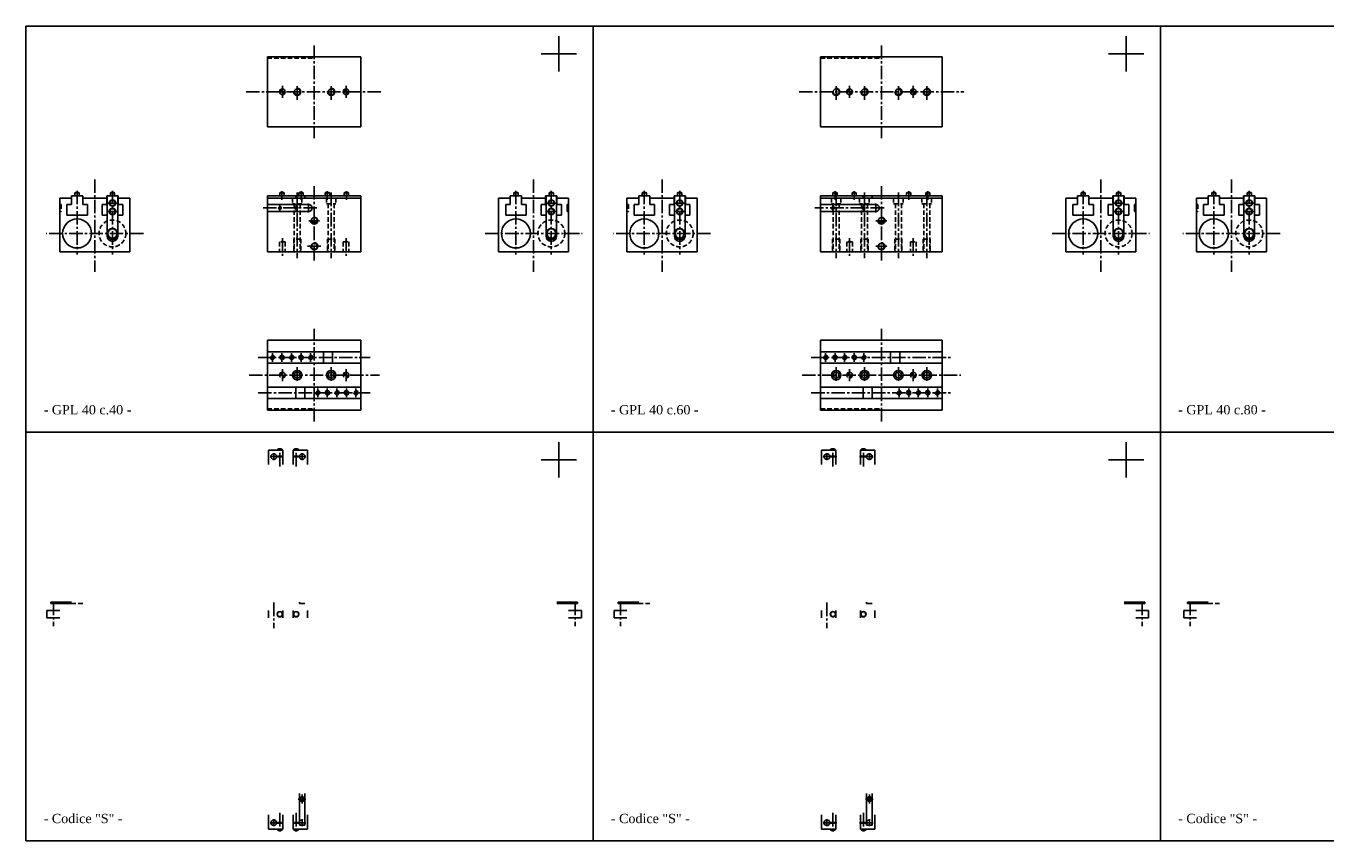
# Model space of a CAD drawing. Header units: millimetres. Extents: x 800 to 4827, y 885 to 2036.
# Tile 1 of 3: x 800 to 2637, y 885 to 2036. Entities that reach past the tile are written whole.
import ezdxf

# ---------------------------------------------------------------- set-up
doc = ezdxf.new("R2010")
doc.units = ezdxf.units.MM
doc.linetypes.add('CENTER2', pattern=[28.575, 19.05, -3.175, 3.175, -3.175])
doc.linetypes.add('DASHED2', pattern=[9.525, 6.35, -3.175])
doc.layers.add('1', color=2, linetype='DASHED2')
doc.layers.add('2', color=1, linetype='CENTER2')
doc.styles.get("Standard").update_dxf_attribs({"font": 'isocp.shx', "bigfont": 'chineset.shx'})

msp = doc.modelspace()

# ---------------------------------------------------------------- hatches: boundary and pattern name
h = msp.add_hatch()
h.set_pattern_fill('ANSI31', scale=0.005, style=0)
h.set_pattern_definition([(45, (1049.144483, 1983.954396), (-0.0112253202, 0.0112253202), [])])
h.paths.add_polyline_path([(1162.6, 1947.2, 0.414214), (1158.6, 1943.2), (1162.6, 1943.2)])
h.paths.add_polyline_path([(1162.6, 1939.2, 0.414214), (1166.6, 1943.2), (1162.6, 1943.2)])
h = msp.add_hatch()
h.set_pattern_fill('ANSI31', scale=0.005, style=0)
h.set_pattern_definition([(45, (1139.144483, 1983.954396), (-0.0112253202, 0.0112253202), [])])
h.paths.add_polyline_path([(1252.6, 1947.2, 0.414214), (1248.6, 1943.2), (1252.6, 1943.2)])
h.paths.add_polyline_path([(1252.6, 1939.2, 0.414214), (1256.6, 1943.2), (1252.6, 1943.2)])
h = msp.add_hatch()
h.set_pattern_fill('ANSI31', scale=0.005, style=0)
h.set_pattern_definition([(45, (1850.512853, 1983.954395), (-0.0112253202, 0.0112253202), [])])
h.paths.add_polyline_path([(1964, 1947.2, 0.414214), (1960, 1943.2), (1964, 1943.2)])
h.paths.add_polyline_path([(1964, 1939.2, 0.414214), (1968, 1943.2), (1964, 1943.2)])
h = msp.add_hatch()
h.set_pattern_fill('ANSI31', scale=0.005, style=0)
h.set_pattern_definition([(45, (1940.512853, 1983.954395), (-0.0112253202, 0.0112253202), [])])
h.paths.add_polyline_path([(2054, 1947.2, 0.414214), (2050, 1943.2), (2054, 1943.2)])
h.paths.add_polyline_path([(2054, 1939.2, 0.414214), (2058, 1943.2), (2054, 1943.2)])
h = msp.add_hatch()
h.set_pattern_fill('ANSI31', scale=0.00375, style=0)
h.set_pattern_definition([(45, (1077.011456, 1598.753414), (-0.00841829, 0.00841829), [])])
h.paths.add_polyline_path([(1162.1, 1571.2, 0.414214), (1159.1, 1568.2), (1162.1, 1568.2)])
h.paths.add_polyline_path([(1162.1, 1565.2, 0.414214), (1165.1, 1568.2), (1162.1, 1568.2)])
h = msp.add_hatch()
h.set_pattern_fill('ANSI31', scale=0.00375, style=0)
h.set_pattern_definition([(45, (1104.011456, 1598.753414), (-0.00841829, 0.00841829), [])])
h.paths.add_polyline_path([(1189.1, 1571.2, 0.414214), (1186.1, 1568.2), (1189.1, 1568.2)])
h.paths.add_polyline_path([(1189.1, 1565.2, 0.414214), (1192.1, 1568.2), (1189.1, 1568.2)])
h = msp.add_hatch()
h.set_pattern_fill('ANSI31', scale=0.00375, style=0)
h.set_pattern_definition([(45, (1858.379826, 1598.753413), (-0.00841829, 0.00841829), [])])
h.paths.add_polyline_path([(1943.5, 1571.2, 0.414214), (1940.5, 1568.2), (1943.5, 1568.2)])
h.paths.add_polyline_path([(1943.5, 1565.2, 0.414214), (1946.5, 1568.2), (1943.5, 1568.2)])
h = msp.add_hatch()
h.set_pattern_fill('ANSI31', scale=0.00375, style=0)
h.set_pattern_definition([(45, (1885.379826, 1598.753413), (-0.00841829, 0.00841829), [])])
h.paths.add_polyline_path([(1970.5, 1571.2, 0.414214), (1967.5, 1568.2), (1970.5, 1568.2)])
h.paths.add_polyline_path([(1970.5, 1565.2, 0.414214), (1973.5, 1568.2), (1970.5, 1568.2)])
h = msp.add_hatch()
h.set_pattern_fill('ANSI31', scale=0.00375, style=0)
h.set_pattern_definition([(45, (1141.011456, 1548.753414), (-0.00841829, 0.00841829), [])])
h.paths.add_polyline_path([(1226.1, 1521.2, 0.414214), (1223.1, 1518.2), (1226.1, 1518.2)])
h.paths.add_polyline_path([(1226.1, 1515.2, 0.414214), (1229.1, 1518.2), (1226.1, 1518.2)])
h = msp.add_hatch()
h.set_pattern_fill('ANSI31', scale=0.00375, style=0)
h.set_pattern_definition([(45, (1168.011456, 1548.753414), (-0.00841829, 0.00841829), [])])
h.paths.add_polyline_path([(1253.1, 1521.2, 0.414214), (1250.1, 1518.2), (1253.1, 1518.2)])
h.paths.add_polyline_path([(1253.1, 1515.2, 0.414214), (1256.1, 1518.2), (1253.1, 1518.2)])
h = msp.add_hatch()
h.set_pattern_fill('ANSI31', scale=0.00375, style=0)
h.set_pattern_definition([(45, (1962.379826, 1548.753413), (-0.00841829, 0.00841829), [])])
h.paths.add_polyline_path([(2047.5, 1521.2, 0.414214), (2044.5, 1518.2), (2047.5, 1518.2)])
h.paths.add_polyline_path([(2047.5, 1515.2, 0.414214), (2050.5, 1518.2), (2047.5, 1518.2)])
h = msp.add_hatch()
h.set_pattern_fill('ANSI31', scale=0.00375, style=0)
h.set_pattern_definition([(45, (1989.379826, 1548.753413), (-0.00841829, 0.00841829), [])])
h.paths.add_polyline_path([(2074.5, 1521.2, 0.414214), (2071.5, 1518.2), (2074.5, 1518.2)])
h.paths.add_polyline_path([(2074.5, 1515.2, 0.414214), (2077.5, 1518.2), (2074.5, 1518.2)])
at = {"layer": '1', "linetype": 'Continuous'}
h = msp.add_hatch(dxfattribs=at)
h.set_pattern_fill('ANSI31', scale=0.005, style=0)
h.set_pattern_definition([(45, (1049.144483, 1583.954396), (-0.0112253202, 0.0112253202), [])])
h.paths.add_polyline_path([(1162.6, 1547.2, 0.414214), (1158.6, 1543.2), (1162.6, 1543.2)])
h.paths.add_polyline_path([(1162.6, 1539.2, 0.414214), (1166.6, 1543.2), (1162.6, 1543.2)])
h = msp.add_hatch(dxfattribs=at)
h.set_pattern_fill('ANSI31', scale=0.005, style=0)
h.set_pattern_definition([(45, (1139.144483, 1583.954396), (-0.0112253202, 0.0112253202), [])])
h.paths.add_polyline_path([(1252.6, 1547.2, 0.414214), (1248.6, 1543.2), (1252.6, 1543.2)])
h.paths.add_polyline_path([(1252.6, 1539.2, 0.414214), (1256.6, 1543.2), (1252.6, 1543.2)])
h = msp.add_hatch(dxfattribs=at)
h.set_pattern_fill('ANSI31', scale=0.005, style=0)
h.set_pattern_definition([(45, (1850.512853, 1583.954395), (-0.0112253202, 0.0112253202), [])])
h.paths.add_polyline_path([(1964, 1547.2, 0.414214), (1960, 1543.2), (1964, 1543.2)])
h.paths.add_polyline_path([(1964, 1539.2, 0.414214), (1968, 1543.2), (1964, 1543.2)])
h = msp.add_hatch(dxfattribs=at)
h.set_pattern_fill('ANSI31', scale=0.005, style=0)
h.set_pattern_definition([(45, (1940.512853, 1583.954395), (-0.0112253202, 0.0112253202), [])])
h.paths.add_polyline_path([(2054, 1547.2, 0.414214), (2050, 1543.2), (2054, 1543.2)])
h.paths.add_polyline_path([(2054, 1539.2, 0.414214), (2058, 1543.2), (2054, 1543.2)])

# ---------------------------------------------------------------- linework, layer by layer
at = {"color": 7}
for p, q in [((800.4, 2036.1), (1601.8, 2036.1)), ((800.4, 885.4), (800.4, 2036.1)), ((1453.2, 2036.1), (2403.2, 2036.1)), ((1553.4, 1972), (1553.4, 2022)), ((1601.8, 885.4), (1601.8, 2036.1)), ((1601.8, 885.4), (1601.8, 2036.1)), ((2267.5, 2036.1), (3217.5, 2036.1)), ((2354.8, 1972), (2354.8, 2022)), ((2403.2, 885.4), (2403.2, 2036.1)), ((2403.2, 885.4), (2403.2, 2036.1)), ((1141.6, 1893.7), (1141.6, 1992.7)), ((1141.6, 1992.7), (1273.6, 1992.7)), ((1273.6, 1893.7), (1273.6, 1992.7)), ((1528.4, 1997), (1578.4, 1997)), ((1923, 1992.7), (2095, 1992.7)), ((1923, 1893.7), (1923, 1992.7)), ((2095, 1893.7), (2095, 1992.7)), ((2329.8, 1997), (2379.8, 1997)), ((1141.6, 1893.7), (1273.6, 1893.7)), ((1923, 1893.7), (2095, 1893.7)), ((869.6, 1800.7), (870.1, 1801.2)), ((869.6, 1800.7), (869.6, 1796.2)), ((869.6, 1800.7), (875.6, 1800.7)), ((870.1, 1801.2), (875.1, 1801.2)), ((875.6, 1800.7), (875.1, 1801.2)), ((875.6, 1800.7), (875.6, 1796.2)), ((919.6, 1800.7), (920.1, 1801.2)), ((919.6, 1800.7), (919.6, 1796.2)), ((919.6, 1800.7), (925.6, 1800.7)), ((920.1, 1801.2), (925.1, 1801.2)), ((925.6, 1800.7), (925.1, 1801.2)), ((925.6, 1800.7), (925.6, 1796.2)), ((1159.1, 1800.7), (1159.6, 1801.2)), ((1159.1, 1800.7), (1159.1, 1796.2)), ((1159.1, 1800.7), (1165.1, 1800.7)), ((1159.6, 1801.2), (1164.6, 1801.2)), ((1165.1, 1800.7), (1164.6, 1801.2)), ((1165.1, 1800.7), (1165.1, 1796.2)), ((1186.1, 1800.7), (1186.6, 1801.2)), ((1186.1, 1800.7), (1186.1, 1796.2)), ((1186.1, 1800.7), (1192.1, 1800.7)), ((1186.6, 1801.2), (1191.6, 1801.2)), ((1192.1, 1800.7), (1191.6, 1801.2)), ((1192.1, 1800.7), (1192.1, 1796.2)), ((1223.1, 1800.7), (1223.6, 1801.2)), ((1223.1, 1800.7), (1223.1, 1796.2)), ((1229.1, 1800.7), (1223.1, 1800.7)), ((1228.6, 1801.2), (1223.6, 1801.2)), ((1229.1, 1800.7), (1228.6, 1801.2)), ((1229.1, 1800.7), (1229.1, 1796.2)), ((1250.1, 1800.7), (1250.6, 1801.2)), ((1250.1, 1800.7), (1250.1, 1796.2)), ((1256.1, 1800.7), (1250.1, 1800.7)), ((1255.6, 1801.2), (1250.6, 1801.2)), ((1256.1, 1800.7), (1255.6, 1801.2)), ((1256.1, 1800.7), (1256.1, 1796.2)), ((1489.6, 1800.7), (1490.1, 1801.2)), ((1489.6, 1800.7), (1489.6, 1796.2)), ((1489.6, 1800.7), (1495.6, 1800.7)), ((1490.1, 1801.2), (1495.1, 1801.2)), ((1495.6, 1800.7), (1495.1, 1801.2)), ((1495.6, 1800.7), (1495.6, 1796.2)), ((1539.6, 1800.7), (1540.1, 1801.2)), ((1539.6, 1800.7), (1545.6, 1800.7)), ((1539.6, 1800.7), (1539.6, 1796.2)), ((1540.1, 1801.2), (1545.1, 1801.2)), ((1545.6, 1800.7), (1545.1, 1801.2)), ((1545.6, 1800.7), (1545.6, 1796.2)), ((1671, 1800.7), (1671.5, 1801.2)), ((1671, 1800.7), (1671, 1796.2)), ((1671, 1800.7), (1677, 1800.7)), ((1671.5, 1801.2), (1676.5, 1801.2)), ((1677, 1800.7), (1676.5, 1801.2)), ((1677, 1800.7), (1677, 1796.2)), ((1721, 1800.7), (1721.5, 1801.2)), ((1721, 1800.7), (1727, 1800.7)), ((1721, 1800.7), (1721, 1796.2)), ((1721.5, 1801.2), (1726.5, 1801.2)), ((1727, 1800.7), (1726.5, 1801.2)), ((1727, 1800.7), (1727, 1796.2)), ((1940.5, 1800.7), (1941, 1801.2)), ((1940.5, 1800.7), (1940.5, 1796.2)), ((1940.5, 1800.7), (1946.5, 1800.7)), ((1941, 1801.2), (1946, 1801.2)), ((1946.5, 1800.7), (1946, 1801.2)), ((1946.5, 1800.7), (1946.5, 1796.2)), ((1967.5, 1800.7), (1968, 1801.2)), ((1967.5, 1800.7), (1967.5, 1796.2)), ((1967.5, 1800.7), (1973.5, 1800.7)), ((1968, 1801.2), (1973, 1801.2)), ((1973.5, 1800.7), (1973, 1801.2)), ((1973.5, 1800.7), (1973.5, 1796.2)), ((2044.5, 1800.7), (2045, 1801.2)), ((2044.5, 1800.7), (2044.5, 1796.2)), ((2050.5, 1800.7), (2044.5, 1800.7)), ((2050, 1801.2), (2045, 1801.2)), ((2050.5, 1800.7), (2050, 1801.2)), ((2050.5, 1800.7), (2050.5, 1796.2)), ((2071.5, 1800.7), (2072, 1801.2)), ((2071.5, 1800.7), (2071.5, 1796.2)), ((2077.5, 1800.7), (2071.5, 1800.7)), ((2077, 1801.2), (2072, 1801.2)), ((2077.5, 1800.7), (2077, 1801.2)), ((2077.5, 1800.7), (2077.5, 1796.2)), ((2291, 1800.7), (2291.5, 1801.2)), ((2291, 1800.7), (2291, 1796.2)), ((2291, 1800.7), (2297, 1800.7)), ((2291.5, 1801.2), (2296.5, 1801.2)), ((2297, 1800.7), (2296.5, 1801.2)), ((2297, 1800.7), (2297, 1796.2)), ((2341, 1800.7), (2341.5, 1801.2)), ((2341, 1800.7), (2347, 1800.7)), ((2341, 1800.7), (2341, 1796.2)), ((2341.5, 1801.2), (2346.5, 1801.2)), ((2347, 1800.7), (2346.5, 1801.2)), ((2347, 1800.7), (2347, 1796.2)), ((2475.6, 1800.7), (2476.1, 1801.2)), ((2475.6, 1800.7), (2475.6, 1796.2)), ((2475.6, 1800.7), (2481.6, 1800.7)), ((2476.1, 1801.2), (2481.1, 1801.2)), ((2481.6, 1800.7), (2481.1, 1801.2)), ((2481.6, 1800.7), (2481.6, 1796.2)), ((2525.6, 1800.7), (2526.1, 1801.2)), ((2525.6, 1800.7), (2531.6, 1800.7)), ((2525.6, 1800.7), (2525.6, 1796.2)), ((2526.1, 1801.2), (2531.1, 1801.2)), ((2531.6, 1800.7), (2531.1, 1801.2)), ((2531.6, 1800.7), (2531.6, 1796.2)), ((848.1, 1793.2), (848.1, 1717.2)), ((864.6, 1793.2), (848.1, 1793.2)), ((858.1, 1784.2), (858.1, 1769.2)), ((864.6, 1784.2), (858.1, 1784.2)), ((864.6, 1796.2), (864.6, 1784.2)), ((864.6, 1796.2), (880.6, 1796.2)), ((880.6, 1796.2), (880.6, 1784.2)), ((914.6, 1793.2), (880.6, 1793.2)), ((887.1, 1784.2), (880.6, 1784.2)), ((887.1, 1784.2), (887.1, 1769.2)), ((908.1, 1784.2), (908.1, 1769.2)), ((914.6, 1784.2), (908.1, 1784.2)), ((914.6, 1796.2), (930.6, 1796.2)), ((914.6, 1796.2), (914.6, 1784.2)), ((915.1, 1796.2), (915.1, 1739.5)), ((930.1, 1796.2), (930.1, 1739.5)), ((930.6, 1796.2), (930.6, 1784.2)), ((947.1, 1793.2), (930.6, 1793.2)), ((937.1, 1784.2), (930.6, 1784.2)), ((937.1, 1784.2), (937.1, 1769.2)), ((947.1, 1793.2), (947.1, 1717.2)), ((1273.6, 1796.2), (1141.6, 1796.2)), ((1141.6, 1796.2), (1141.6, 1717.2)), ((1273.6, 1793.2), (1141.6, 1793.2)), ((1199.6, 1784.2), (1141.6, 1784.2)), ((1181.6, 1796.2), (1181.6, 1793.2)), ((1194.6, 1796.2), (1194.6, 1793.2)), ((1273.6, 1796.2), (1273.6, 1717.2)), ((1468.1, 1793.2), (1468.1, 1717.2)), ((1484.6, 1793.2), (1468.1, 1793.2)), ((1478.1, 1784.2), (1478.1, 1769.2)), ((1484.6, 1784.2), (1478.1, 1784.2)), ((1484.6, 1796.2), (1500.6, 1796.2)), ((1484.6, 1796.2), (1484.6, 1784.2)), ((1500.6, 1796.2), (1500.6, 1784.2)), ((1534.6, 1793.2), (1500.6, 1793.2)), ((1507.1, 1784.2), (1500.6, 1784.2)), ((1507.1, 1784.2), (1507.1, 1769.2)), ((1528.1, 1784.2), (1528.1, 1769.2)), ((1534.6, 1784.2), (1528.1, 1784.2)), ((1534.6, 1796.2), (1550.6, 1796.2)), ((1534.6, 1796.2), (1534.6, 1784.2)), ((1535.1, 1796.2), (1535.1, 1739.5)), ((1550.1, 1796.2), (1550.1, 1739.5)), ((1550.6, 1796.2), (1550.6, 1784.2)), ((1567.1, 1793.2), (1550.6, 1793.2)), ((1557.1, 1784.2), (1550.6, 1784.2)), ((1557.1, 1784.2), (1557.1, 1769.2)), ((1565.1, 1784.2), (1565.1, 1774.2)), ((1565.1, 1784.2), (1567.1, 1784.2)), ((1567.1, 1793.2), (1567.1, 1717.2)), ((1649.5, 1793.2), (1649.5, 1717.2)), ((1666, 1793.2), (1649.5, 1793.2)), ((1659.5, 1784.2), (1659.5, 1769.2)), ((1666, 1784.2), (1659.5, 1784.2)), ((1666, 1796.2), (1682, 1796.2)), ((1666, 1796.2), (1666, 1784.2)), ((1682, 1796.2), (1682, 1784.2)), ((1716, 1793.2), (1682, 1793.2)), ((1688.5, 1784.2), (1682, 1784.2)), ((1688.5, 1784.2), (1688.5, 1769.2)), ((1716, 1784.2), (1709.5, 1784.2)), ((1709.5, 1784.2), (1709.5, 1769.2)), ((1716, 1796.2), (1732, 1796.2)), ((1716, 1796.2), (1716, 1784.2)), ((1716.5, 1796.2), (1716.5, 1739.5)), ((1731.5, 1796.2), (1731.5, 1739.5)), ((1732, 1796.2), (1732, 1784.2)), ((1748.5, 1793.2), (1732, 1793.2)), ((1738.5, 1784.2), (1732, 1784.2)), ((1738.5, 1784.2), (1738.5, 1769.2)), ((1748.5, 1793.2), (1748.5, 1717.2)), ((2095, 1796.2), (1923, 1796.2)), ((1923, 1796.2), (1923, 1717.2)), ((2095, 1793.2), (1923, 1793.2)), ((2001, 1784.2), (1923, 1784.2)), ((1983, 1796.2), (1983, 1793.2)), ((1996, 1796.2), (1996, 1793.2)), ((2095, 1796.2), (2095, 1717.2)), ((2269.5, 1793.2), (2269.5, 1717.2)), ((2286, 1793.2), (2269.5, 1793.2)), ((2279.5, 1784.2), (2279.5, 1769.2)), ((2286, 1784.2), (2279.5, 1784.2)), ((2286, 1796.2), (2302, 1796.2)), ((2286, 1796.2), (2286, 1784.2)), ((2302, 1796.2), (2302, 1784.2)), ((2336, 1793.2), (2302, 1793.2)), ((2308.5, 1784.2), (2302, 1784.2)), ((2308.5, 1784.2), (2308.5, 1769.2)), ((2329.5, 1784.2), (2329.5, 1769.2)), ((2336, 1784.2), (2329.5, 1784.2)), ((2336, 1796.2), (2352, 1796.2)), ((2336, 1796.2), (2336, 1784.2)), ((2336.5, 1796.2), (2336.5, 1739.5)), ((2351.5, 1796.2), (2351.5, 1739.5)), ((2352, 1796.2), (2352, 1784.2)), ((2368.5, 1793.2), (2352, 1793.2)), ((2358.5, 1784.2), (2352, 1784.2)), ((2358.5, 1784.2), (2358.5, 1769.2)), ((2366.5, 1784.2), (2368.5, 1784.2)), ((2366.5, 1784.2), (2366.5, 1774.2)), ((2368.5, 1793.2), (2368.5, 1717.2)), ((2454.1, 1793.2), (2454.1, 1717.2)), ((2470.6, 1793.2), (2454.1, 1793.2)), ((2464.1, 1784.2), (2464.1, 1769.2)), ((2470.6, 1784.2), (2464.1, 1784.2)), ((2470.6, 1796.2), (2486.6, 1796.2)), ((2470.6, 1796.2), (2470.6, 1784.2)), ((2486.6, 1796.2), (2486.6, 1784.2)), ((2520.6, 1793.2), (2486.6, 1793.2)), ((2493.1, 1784.2), (2486.6, 1784.2)), ((2493.1, 1784.2), (2493.1, 1769.2)), ((2520.6, 1784.2), (2514.1, 1784.2)), ((2514.1, 1784.2), (2514.1, 1769.2)), ((2520.6, 1796.2), (2536.6, 1796.2)), ((2520.6, 1796.2), (2520.6, 1784.2)), ((2521.1, 1796.2), (2521.1, 1739.5)), ((2536.1, 1796.2), (2536.1, 1739.5)), ((2536.6, 1796.2), (2536.6, 1784.2)), ((2553.1, 1793.2), (2536.6, 1793.2)), ((2543.1, 1784.2), (2536.6, 1784.2)), ((2543.1, 1784.2), (2543.1, 1769.2)), ((2553.1, 1793.2), (2553.1, 1717.2)), ((887.1, 1769.2), (858.1, 1769.2)), ((866.6, 1769.2), (866.6, 1768.9)), ((878.6, 1768.9), (866.6, 1768.9)), ((878.6, 1769.2), (878.6, 1768.9)), ((915.1, 1769.2), (908.1, 1769.2)), ((937.1, 1769.2), (930.1, 1769.2)), ((1199.6, 1774.2), (1141.6, 1774.2)), ((1507.1, 1769.2), (1478.1, 1769.2)), ((1486.6, 1769.2), (1486.6, 1768.9)), ((1498.6, 1768.9), (1486.6, 1768.9)), ((1498.6, 1769.2), (1498.6, 1768.9)), ((1535.1, 1769.2), (1528.1, 1769.2)), ((1557.1, 1769.2), (1550.1, 1769.2)), ((1565.1, 1774.2), (1567.1, 1774.2)), ((1688.5, 1769.2), (1659.5, 1769.2)), ((1668, 1769.2), (1668, 1768.9)), ((1680, 1768.9), (1668, 1768.9)), ((1680, 1769.2), (1680, 1768.9)), ((1716.5, 1769.2), (1709.5, 1769.2)), ((1738.5, 1769.2), (1731.5, 1769.2)), ((2001, 1774.2), (1923, 1774.2)), ((2308.5, 1769.2), (2279.5, 1769.2)), ((2288, 1769.2), (2288, 1768.9)), ((2300, 1768.9), (2288, 1768.9)), ((2300, 1769.2), (2300, 1768.9)), ((2336.5, 1769.2), (2329.5, 1769.2)), ((2358.5, 1769.2), (2351.5, 1769.2)), ((2366.5, 1774.2), (2368.5, 1774.2)), ((2493.1, 1769.2), (2464.1, 1769.2)), ((2472.6, 1769.2), (2472.6, 1768.9)), ((2484.6, 1768.9), (2472.6, 1768.9)), ((2484.6, 1769.2), (2484.6, 1768.9)), ((2521.1, 1769.2), (2514.1, 1769.2)), ((2543.1, 1769.2), (2536.1, 1769.2)), ((917.7, 1735.2), (915.1, 1739.7)), ((917.7, 1735.2), (927.5, 1735.2)), ((927.5, 1735.2), (930.1, 1739.7)), ((1537.7, 1735.2), (1535.1, 1739.7)), ((1537.7, 1735.2), (1547.5, 1735.2)), ((1547.5, 1735.2), (1550.1, 1739.7)), ((1719.1, 1735.2), (1716.5, 1739.7)), ((1719.1, 1735.2), (1728.9, 1735.2)), ((1728.9, 1735.2), (1731.5, 1739.7)), ((2339.1, 1735.2), (2336.5, 1739.7)), ((2339.1, 1735.2), (2348.9, 1735.2)), ((2348.9, 1735.2), (2351.5, 1739.7)), ((2523.7, 1735.2), (2521.1, 1739.7)), ((2523.7, 1735.2), (2533.5, 1735.2)), ((2533.5, 1735.2), (2536.1, 1739.7)), ((947.1, 1717.2), (848.1, 1717.2)), ((1273.6, 1717.2), (1141.6, 1717.2)), ((1567.1, 1717.2), (1468.1, 1717.2)), ((1748.5, 1717.2), (1649.5, 1717.2)), ((2095, 1717.2), (1923, 1717.2)), ((2368.5, 1717.2), (2269.5, 1717.2)), ((2553.1, 1717.2), (2454.1, 1717.2)), ((1141.6, 1592.7), (1141.6, 1493.7)), ((1141.6, 1592.7), (1273.6, 1592.7)), ((1273.6, 1592.7), (1273.6, 1493.7)), ((1923, 1592.7), (2095, 1592.7)), ((1923, 1592.7), (1923, 1493.7)), ((2095, 1592.7), (2095, 1493.7)), ((1141.6, 1576.2), (1273.6, 1576.2)), ((1220.6, 1576.2), (1220.6, 1560.2)), ((1233.6, 1576.2), (1233.6, 1560.2)), ((1923, 1576.2), (2095, 1576.2)), ((2022, 1576.2), (2022, 1560.2)), ((2035, 1576.2), (2035, 1560.2)), ((1141.6, 1560.2), (1273.6, 1560.2)), ((1923, 1560.2), (2095, 1560.2)), ((1141.6, 1526.2), (1273.6, 1526.2)), ((1181.6, 1526.2), (1181.6, 1510.2)), ((1194.6, 1526.2), (1194.6, 1510.2)), ((1923, 1526.2), (2095, 1526.2)), ((1983, 1526.2), (1983, 1510.2)), ((1996, 1526.2), (1996, 1510.2)), ((1141.6, 1510.2), (1273.6, 1510.2)), ((1923, 1510.2), (2095, 1510.2)), ((1141.6, 1493.7), (1273.6, 1493.7)), ((1923, 1493.7), (2095, 1493.7)), ((800.4, 1462.5), (1601.8, 1462.5)), ((1453.2, 1462.5), (2403.2, 1462.5)), ((2267.5, 1462.5), (3217.5, 1462.5)), ((1143.1, 1437.1), (1163.1, 1437.1)), ((1143.1, 1419.1), (1143.1, 1437.1)), ((1162.9, 1437.5), (1155.3, 1437.5)), ((1155.3, 1437.1), (1155.3, 1437.5)), ((1160.6, 1439.3), (1157.6, 1439.3)), ((1162.9, 1437.1), (1162.9, 1437.5)), ((1163.1, 1428.6), (1163.1, 1437.1)), ((1198.1, 1437.1), (1178.1, 1437.1)), ((1178.1, 1428.6), (1178.1, 1437.1)), ((1185.9, 1437.5), (1178.3, 1437.5)), ((1178.3, 1437.1), (1178.3, 1437.5)), ((1183.6, 1439.3), (1180.6, 1439.3)), ((1185.9, 1437.1), (1185.9, 1437.5)), ((1198.1, 1419.1), (1198.1, 1437.1)), ((1553.4, 1398.4), (1553.4, 1448.4)), ((1924.5, 1437.1), (1944.5, 1437.1)), ((1924.5, 1419.1), (1924.5, 1437.1)), ((1936.7, 1437.1), (1936.7, 1437.5)), ((1944.3, 1437.5), (1936.7, 1437.5)), ((1941.9, 1439.3), (1939, 1439.3)), ((1944.3, 1437.1), (1944.3, 1437.5)), ((1944.5, 1428.6), (1944.5, 1437.1)), ((1999.5, 1437.1), (1979.5, 1437.1)), ((1979.5, 1428.6), (1979.5, 1437.1)), ((1987.3, 1437.5), (1979.7, 1437.5)), ((1979.7, 1437.1), (1979.7, 1437.5)), ((1984.9, 1439.3), (1982, 1439.3)), ((1987.3, 1437.1), (1987.3, 1437.5)), ((1999.5, 1419.1), (1999.5, 1437.1)), ((2354.8, 1398.4), (2354.8, 1448.4)), ((1154.6, 1428.6), (1163.1, 1428.6)), ((1154.6, 1427.6), (1163.1, 1427.6)), ((1157.1, 1427.6), (1157.1, 1428.6)), ((1161.1, 1427.6), (1161.1, 1428.6)), ((1163.1, 1419.1), (1163.1, 1427.6)), ((1186.6, 1428.6), (1178.1, 1428.6)), ((1186.6, 1427.6), (1178.1, 1427.6)), ((1178.1, 1419.1), (1178.1, 1427.6)), ((1180.1, 1427.6), (1180.1, 1428.6)), ((1184.1, 1427.6), (1184.1, 1428.6)), ((1528.4, 1423.4), (1578.4, 1423.4)), ((1935.9, 1428.6), (1944.5, 1428.6)), ((1935.9, 1427.6), (1944.5, 1427.6)), ((1938.5, 1427.6), (1938.5, 1428.6)), ((1942.5, 1427.6), (1942.5, 1428.6)), ((1944.5, 1419.1), (1944.5, 1427.6)), ((1988, 1428.6), (1979.5, 1428.6)), ((1988, 1427.6), (1979.5, 1427.6)), ((1979.5, 1419.1), (1979.5, 1427.6)), ((1981.5, 1427.6), (1981.5, 1428.6)), ((1985.5, 1427.6), (1985.5, 1428.6)), ((2329.8, 1423.4), (2379.8, 1423.4)), ((864.6, 1222.6), (835.6, 1222.6)), ((835.6, 1222.6), (835.6, 1220.6)), ((864.6, 1220.6), (835.6, 1220.6)), ((1186.6, 1222.6), (1186.6, 1220.6)), ((1194.6, 1220.6), (1186.6, 1220.6)), ((1550.6, 1222.6), (1579.6, 1222.6)), ((1550.6, 1220.6), (1579.6, 1220.6)), ((1579.6, 1222.6), (1579.6, 1220.6)), ((1666, 1222.6), (1637, 1222.6)), ((1637, 1222.6), (1637, 1220.6)), ((1666, 1220.6), (1637, 1220.6)), ((1988, 1222.6), (1988, 1220.6)), ((1996, 1220.6), (1988, 1220.6)), ((2352, 1222.6), (2381, 1222.6)), ((2352, 1220.6), (2381, 1220.6)), ((2381, 1222.6), (2381, 1220.6)), ((2470.6, 1222.6), (2441.6, 1222.6)), ((2441.6, 1222.6), (2441.6, 1220.6)), ((2470.6, 1220.6), (2441.6, 1220.6)), ((848.1, 1210.6), (830.1, 1210.6)), ((830.1, 1210.6), (830.1, 1200.6)), ((848.1, 1200.6), (830.1, 1200.6)), ((1143.1, 1210.6), (1143.1, 1200.6)), ((1163.1, 1210.6), (1163.1, 1200.6)), ((1178.1, 1210.6), (1178.1, 1200.6)), ((1198.1, 1210.6), (1198.1, 1200.6)), ((1567.1, 1210.6), (1585.1, 1210.6)), ((1567.1, 1200.6), (1585.1, 1200.6)), ((1585.1, 1210.6), (1585.1, 1200.6)), ((1631.5, 1210.6), (1631.5, 1200.6)), ((1649.5, 1210.6), (1631.5, 1210.6)), ((1649.5, 1200.6), (1631.5, 1200.6)), ((1924.5, 1210.6), (1924.5, 1200.6)), ((1944.5, 1210.6), (1944.5, 1200.6)), ((1979.5, 1210.6), (1979.5, 1200.6)), ((1999.5, 1210.6), (1999.5, 1200.6)), ((2368.5, 1210.6), (2386.5, 1210.6)), ((2368.5, 1200.6), (2386.5, 1200.6)), ((2386.5, 1210.6), (2386.5, 1200.6)), ((2436.1, 1210.6), (2436.1, 1200.6)), ((2454.1, 1210.6), (2436.1, 1210.6)), ((2454.1, 1200.6), (2436.1, 1200.6)), ((1186.6, 952.6), (1186.6, 907.6)), ((1194.6, 952.6), (1194.6, 936.6)), ((1194.6, 946.6), (1194.6, 907.6)), ((1988, 952.6), (1988, 907.6)), ((1996, 952.6), (1996, 936.6)), ((1996, 946.6), (1996, 907.6)), ((1143.1, 920.1), (1143.1, 902.1)), ((1163.1, 920.1), (1163.1, 911.6)), ((1178.1, 920.1), (1178.1, 911.6)), ((1198.1, 920.1), (1198.1, 902.1)), ((1924.5, 920.1), (1924.5, 902.1)), ((1944.5, 920.1), (1944.5, 911.6)), ((1979.5, 920.1), (1979.5, 911.6)), ((1999.5, 920.1), (1999.5, 902.1)), ((1143.1, 902.1), (1163.1, 902.1)), ((1154.6, 911.6), (1163.1, 911.6)), ((1154.6, 910.6), (1163.1, 910.6)), ((1155.3, 902.1), (1155.3, 901.7)), ((1162.9, 901.7), (1155.3, 901.7)), ((1157.1, 911.6), (1157.1, 910.6)), ((1160.6, 899.9), (1157.6, 899.9)), ((1161.1, 911.6), (1161.1, 910.6)), ((1162.9, 902.1), (1162.9, 901.7)), ((1163.1, 910.6), (1163.1, 902.1)), ((1186.6, 911.6), (1178.1, 911.6)), ((1178.1, 910.6), (1178.1, 902.1)), ((1186.6, 910.6), (1178.1, 910.6)), ((1198.1, 902.1), (1178.1, 902.1)), ((1178.3, 902.1), (1178.3, 901.7)), ((1185.9, 901.7), (1178.3, 901.7)), ((1180.1, 911.6), (1180.1, 910.6)), ((1183.6, 899.9), (1180.6, 899.9)), ((1184.1, 911.6), (1184.1, 910.6)), ((1185.9, 902.1), (1185.9, 901.7)), ((1186.6, 907.6), (1194.6, 907.6)), ((1924.5, 902.1), (1944.5, 902.1)), ((1935.9, 911.6), (1944.5, 911.6)), ((1935.9, 910.6), (1944.5, 910.6)), ((1936.7, 902.1), (1936.7, 901.7)), ((1944.3, 901.7), (1936.7, 901.7)), ((1938.5, 911.6), (1938.5, 910.6)), ((1941.9, 899.9), (1939, 899.9)), ((1942.5, 911.6), (1942.5, 910.6)), ((1944.3, 902.1), (1944.3, 901.7)), ((1944.5, 910.6), (1944.5, 902.1)), ((1988, 911.6), (1979.5, 911.6)), ((1979.5, 910.6), (1979.5, 902.1)), ((1988, 910.6), (1979.5, 910.6)), ((1999.5, 902.1), (1979.5, 902.1)), ((1979.7, 902.1), (1979.7, 901.7)), ((1987.3, 901.7), (1979.7, 901.7)), ((1981.5, 911.6), (1981.5, 910.6)), ((1984.9, 899.9), (1982, 899.9)), ((1985.5, 911.6), (1985.5, 910.6)), ((1987.3, 902.1), (1987.3, 901.7)), ((1988, 907.6), (1996, 907.6)), ((800.4, 885.4), (1601.8, 885.4)), ((1453.2, 885.4), (2403.2, 885.4)), ((2267.5, 885.4), (3217.5, 885.4))]:
    msp.add_line(p, q, dxfattribs=at)
for centre, radius in [((1162.6, 1943.2), 4), ((1183.6, 1943.2), 4.25), ((1231.6, 1943.2), 4.25), ((1252.6, 1943.2), 4), ((1945, 1943.2), 4.25), ((1964, 1943.2), 4), ((1985, 1943.2), 4.25), ((2033, 1943.2), 4.25), ((2054, 1943.2), 4), ((2073, 1943.2), 4.25), ((922.6, 1786.2), 4.5), ((922.6, 1786.2), 4), ((1542.6, 1786.2), 4.5), ((1542.6, 1786.2), 4), ((1724, 1786.2), 4.5), ((1724, 1786.2), 4), ((2344, 1786.2), 4.5), ((2344, 1786.2), 4), ((2528.6, 1786.2), 4.5), ((2528.6, 1786.2), 4), ((872.6, 1743.2), 20.5), ((922.6, 1774.2), 4.5), ((922.6, 1774.2), 4), ((1159.1, 1779.2), 1.57), ((1182.1, 1779.2), 1.57), ((1207.6, 1761.2), 4.39), ((1492.6, 1743.2), 20.5), ((1542.6, 1774.2), 4.5), ((1542.6, 1774.2), 4), ((1674, 1743.2), 20.5), ((1724, 1774.2), 4.5), ((1724, 1774.2), 4), ((1940.5, 1779.2), 1.57), ((1983.5, 1779.2), 1.57), ((2009, 1761.2), 4.39), ((2294, 1743.2), 20.5), ((2344, 1774.2), 4.5), ((2344, 1774.2), 4), ((2478.6, 1743.2), 20.5), ((2528.6, 1774.2), 4.5), ((2528.6, 1774.2), 4), ((922.6, 1743.2), 7), ((922.6, 1743.2), 6.5), ((1207.6, 1759.2), 2), ((1542.6, 1743.2), 7), ((1542.6, 1743.2), 6.5), ((1724, 1743.2), 7), ((1724, 1743.2), 6.5), ((2009, 1759.2), 2), ((2344, 1743.2), 7), ((2344, 1743.2), 6.5), ((2528.6, 1743.2), 7), ((2528.6, 1743.2), 6.5), ((1207.6, 1725.2), 4.39), ((2009, 1725.2), 4.39), ((1148.6, 1568.2), 2.39), ((1162.1, 1568.2), 3), ((1175.6, 1568.2), 2.39), ((1189.1, 1568.2), 3), ((1202.6, 1568.2), 2.39), ((1930, 1568.2), 2.39), ((1943.5, 1568.2), 3), ((1957, 1568.2), 2.39), ((1970.5, 1568.2), 3), ((1984, 1568.2), 2.39), ((1183.6, 1543.2), 6.75), ((1183.6, 1543.2), 4.25), ((1231.6, 1543.2), 6.75), ((1231.6, 1543.2), 4.25), ((1945, 1543.2), 6.75), ((1945, 1543.2), 4.25), ((1985, 1543.2), 6.75), ((1985, 1543.2), 4.25), ((2033, 1543.2), 6.75), ((2033, 1543.2), 4.25), ((2073, 1543.2), 6.75), ((2073, 1543.2), 4.25), ((1212.6, 1518.2), 2.39), ((1226.1, 1518.2), 3), ((1239.6, 1518.2), 2.39), ((1253.1, 1518.2), 3), ((1266.6, 1518.2), 2.39), ((2034, 1518.2), 2.39), ((2047.5, 1518.2), 3), ((2061, 1518.2), 2.39), ((2074.5, 1518.2), 3), ((2088, 1518.2), 2.39), ((1159.1, 1205.6), 3.8), ((1159.1, 1205.6), 3.4), ((1182.1, 1205.6), 3.8), ((1182.1, 1205.6), 3.4), ((1940.5, 1205.6), 3.8), ((1940.5, 1205.6), 3.4), ((1983.5, 1205.6), 3.8), ((1983.5, 1205.6), 3.4), ((1190.5, 944.6), 3.3), ((1190.5, 944.6), 3), ((1991.9, 944.6), 3.3), ((1991.9, 944.6), 3)]:
    msp.add_circle(centre, radius, dxfattribs=at)
for centre, radius, start, end in [((1183.6, 1943.2), 5, 180, 90), ((1231.6, 1943.2), 5, 180, 90), ((1945, 1943.2), 5, 180, 90), ((1985, 1943.2), 5, 180, 90), ((2033, 1943.2), 5, 180, 90), ((2073, 1943.2), 5, 180, 90), ((1199.6, 1779.2), 5, 270, 90), ((2001, 1779.2), 5, 270, 90), ((1159.1, 1779.2), 2, 180, 90), ((1182.1, 1779.2), 2, 180, 90), ((1207.6, 1761.2), 5, 180, 90), ((1940.5, 1779.2), 2, 180, 90), ((1983.5, 1779.2), 2, 180, 90), ((2009, 1761.2), 5, 180, 90), ((922.6, 1739.5), 7.5, 180, 0), ((1207.6, 1725.2), 5, 180, 90), ((1542.6, 1739.5), 7.5, 180, 0), ((1724, 1739.5), 7.5, 180, 0), ((2009, 1725.2), 5, 180, 90), ((2344, 1739.5), 7.5, 180, 0), ((2528.6, 1739.5), 7.5, 180, 0), ((1148.6, 1568.2), 3, 180, 90), ((1175.6, 1568.2), 3, 180, 90), ((1202.6, 1568.2), 3, 180, 90), ((1930, 1568.2), 3, 180, 90), ((1957, 1568.2), 3, 180, 90), ((1984, 1568.2), 3, 180, 90), ((1212.6, 1518.2), 3, 180, 90), ((1239.6, 1518.2), 3, 180, 90), ((1266.6, 1518.2), 3, 180, 90), ((2034, 1518.2), 3, 180, 90), ((2061, 1518.2), 3, 180, 90), ((2088, 1518.2), 3, 180, 90), ((1159.1, 1435), 4.56, 109.173, 146.6447), ((1159.1, 1435), 4.56, 33.3553, 70.827), ((1182.1, 1435), 4.56, 109.173, 146.6447), ((1182.1, 1435), 4.56, 33.3553, 70.827), ((1940.5, 1435), 4.56, 109.173, 146.6447), ((1940.4, 1435), 4.56, 33.3553, 70.827), ((1983.5, 1435), 4.56, 109.173, 146.6447), ((1983.4, 1435), 4.56, 33.3553, 70.827), ((1150.6, 1428.1), 4, 7.1808, 352.8192), ((1190.6, 1428.1), 4, 187.1808, 172.8192), ((1932, 1428.1), 4, 7.1808, 352.8192), ((1992, 1428.1), 4, 187.1808, 172.8192), ((1150.6, 911.1), 4, 7.1808, 352.8192), ((1159.1, 904.3), 4.56, 213.3553, 250.827), ((1159.1, 904.3), 4.56, 289.173, 326.6447), ((1182.1, 904.3), 4.56, 213.3553, 250.827), ((1182.1, 904.3), 4.56, 289.173, 326.6447), ((1190.6, 911.1), 4, 241.045, 298.955), ((1932, 911.1), 4, 7.1808, 352.8192), ((1940.5, 904.3), 4.56, 213.3553, 250.827), ((1940.4, 904.3), 4.56, 289.173, 326.6447), ((1983.5, 904.3), 4.56, 213.3553, 250.827), ((1983.4, 904.3), 4.56, 289.173, 326.6447), ((1992, 911.1), 4, 241.045, 298.955)]:
    msp.add_arc(centre, radius, start, end, dxfattribs=at)
at = {"layer": '1', "color": 7}
for p, q in [((1141.6, 1990.7), (1204.6, 1990.7)), ((1204.6, 1990.7), (1204.6, 1992.7)), ((1923, 1990.7), (2006, 1990.7)), ((2006, 1990.7), (2006, 1992.7)), ((850.1, 1784.2), (848.1, 1784.2)), ((850.1, 1784.2), (850.1, 1774.2)), ((1176.8, 1793.2), (1176.8, 1785.2)), ((1190.3, 1785.2), (1176.8, 1785.2)), ((1179.3, 1785.2), (1179.3, 1717.2)), ((1187.8, 1785.2), (1187.8, 1717.2)), ((1190.3, 1793.2), (1190.3, 1785.2)), ((1224.8, 1793.2), (1224.8, 1785.2)), ((1224.8, 1785.2), (1238.3, 1785.2)), ((1227.3, 1785.2), (1227.3, 1717.2)), ((1235.8, 1785.2), (1235.8, 1717.2)), ((1238.3, 1793.2), (1238.3, 1785.2)), ((1651.5, 1784.2), (1649.5, 1784.2)), ((1651.5, 1784.2), (1651.5, 1774.2)), ((1938.2, 1793.2), (1938.2, 1785.2)), ((1951.7, 1785.2), (1938.2, 1785.2)), ((1940.7, 1785.2), (1940.7, 1717.2)), ((1949.2, 1785.2), (1949.2, 1717.2)), ((1951.7, 1793.2), (1951.7, 1785.2)), ((1978.2, 1793.2), (1978.2, 1785.2)), ((1991.7, 1785.2), (1978.2, 1785.2)), ((1980.7, 1785.2), (1980.7, 1717.2)), ((1989.2, 1785.2), (1989.2, 1717.2)), ((1991.7, 1793.2), (1991.7, 1785.2)), ((2026.2, 1793.2), (2026.2, 1785.2)), ((2026.2, 1785.2), (2039.7, 1785.2)), ((2028.7, 1785.2), (2028.7, 1717.2)), ((2037.2, 1785.2), (2037.2, 1717.2)), ((2039.7, 1793.2), (2039.7, 1785.2)), ((2066.2, 1793.2), (2066.2, 1785.2)), ((2066.2, 1785.2), (2079.7, 1785.2)), ((2068.7, 1785.2), (2068.7, 1717.2)), ((2077.2, 1785.2), (2077.2, 1717.2)), ((2079.7, 1793.2), (2079.7, 1785.2)), ((2456.1, 1784.2), (2454.1, 1784.2)), ((2456.1, 1784.2), (2456.1, 1774.2)), ((850.1, 1774.2), (848.1, 1774.2)), ((1651.5, 1774.2), (1649.5, 1774.2)), ((2456.1, 1774.2), (2454.1, 1774.2)), ((1158.6, 1731.2), (1158.6, 1717.2)), ((1166.6, 1731.2), (1158.6, 1731.2)), ((1160.3, 1731.2), (1162.6, 1732.5)), ((1164.9, 1731.2), (1162.6, 1732.5)), ((1166.6, 1731.2), (1166.6, 1717.2)), ((1188.6, 1735.2), (1178.6, 1735.2)), ((1178.6, 1735.2), (1178.6, 1717.2)), ((1188.6, 1735.2), (1188.6, 1717.2)), ((1226.6, 1735.2), (1226.6, 1717.2)), ((1226.6, 1735.2), (1236.6, 1735.2)), ((1236.6, 1735.2), (1236.6, 1717.2)), ((1248.6, 1731.2), (1248.6, 1717.2)), ((1248.6, 1731.2), (1256.6, 1731.2)), ((1250.3, 1731.2), (1252.6, 1732.5)), ((1254.9, 1731.2), (1252.6, 1732.5)), ((1256.6, 1731.2), (1256.6, 1717.2)), ((1940, 1735.2), (1940, 1717.2)), ((1950, 1735.2), (1940, 1735.2)), ((1950, 1735.2), (1950, 1717.2)), ((1960, 1731.2), (1960, 1717.2)), ((1968, 1731.2), (1960, 1731.2)), ((1961.7, 1731.2), (1964, 1732.5)), ((1966.2, 1731.2), (1964, 1732.5)), ((1968, 1731.2), (1968, 1717.2)), ((1980, 1735.2), (1980, 1717.2)), ((1990, 1735.2), (1980, 1735.2)), ((1990, 1735.2), (1990, 1717.2)), ((2028, 1735.2), (2028, 1717.2)), ((2028, 1735.2), (2038, 1735.2)), ((2038, 1735.2), (2038, 1717.2)), ((2050, 1731.2), (2050, 1717.2)), ((2050, 1731.2), (2058, 1731.2)), ((2051.7, 1731.2), (2054, 1732.5)), ((2056.2, 1731.2), (2054, 1732.5)), ((2058, 1731.2), (2058, 1717.2)), ((2068, 1735.2), (2068, 1717.2)), ((2068, 1735.2), (2078, 1735.2)), ((2078, 1735.2), (2078, 1717.2)), ((1141.6, 1495.7), (1204.6, 1495.7)), ((1204.6, 1495.7), (1204.6, 1493.7)), ((1923, 1495.7), (2006, 1495.7)), ((2006, 1495.7), (2006, 1493.7)), ((1143.1, 1419.1), (1143.1, 1417.1)), ((1163.1, 1419.1), (1163.1, 1417.1)), ((1178.1, 1419.1), (1178.1, 1417.1)), ((1198.1, 1419.1), (1198.1, 1417.1)), ((1924.5, 1419.1), (1924.5, 1417.1)), ((1944.5, 1419.1), (1944.5, 1417.1)), ((1979.5, 1419.1), (1979.5, 1417.1)), ((1999.5, 1419.1), (1999.5, 1417.1)), ((880.6, 1220.6), (864.6, 1220.6)), ((1682, 1220.6), (1666, 1220.6)), ((2486.6, 1220.6), (2470.6, 1220.6)), ((1143.1, 920.1), (1143.1, 922.1)), ((1163.1, 920.1), (1163.1, 922.1)), ((1178.1, 920.1), (1178.1, 922.1)), ((1198.1, 920.1), (1198.1, 922.1)), ((1924.5, 920.1), (1924.5, 922.1)), ((1944.5, 920.1), (1944.5, 922.1)), ((1979.5, 920.1), (1979.5, 922.1)), ((1999.5, 920.1), (1999.5, 922.1))]:
    msp.add_line(p, q, dxfattribs=at)
for centre, radius in [((922.6, 1743.2), 19), ((1542.6, 1743.2), 19), ((1724, 1743.2), 19), ((2344, 1743.2), 19), ((2528.6, 1743.2), 19), ((1162.6, 1543.2), 4), ((1252.6, 1543.2), 4), ((1964, 1543.2), 4), ((2054, 1543.2), 4)]:
    msp.add_circle(centre, radius, dxfattribs=at)
for centre, start, end in [((1190.6, 911.1), 298.955, 172.8192), ((1190.6, 911.1), 187.1808, 241.045), ((1992, 911.1), 298.955, 172.8192), ((1992, 911.1), 187.1808, 241.045)]:
    msp.add_arc(centre, 4, start, end, dxfattribs=at)
at = {"layer": '2', "color": 7}
for p, q in [((1207.6, 2008.5), (1207.6, 1877.9)), ((2009, 2008.5), (2009, 1877.9)), ((1162.6, 1934.7), (1162.6, 1951.6)), ((1183.6, 1932.1), (1183.6, 1954.3)), ((1231.6, 1932.1), (1231.6, 1954.3)), ((1252.6, 1934.7), (1252.6, 1951.6)), ((1945, 1932.1), (1945, 1954.3)), ((1964, 1934.7), (1964, 1951.6)), ((1985, 1932.1), (1985, 1954.3)), ((2033, 1932.1), (2033, 1954.3)), ((2054, 1934.7), (2054, 1951.6)), ((2073, 1932.1), (2073, 1954.3)), ((1111.3, 1943.2), (1303.8, 1943.2)), ((1892.7, 1943.2), (2125.2, 1943.2)), ((897.6, 1819.5), (897.6, 1689.2)), ((1517.6, 1819.5), (1517.6, 1689.2)), ((1699, 1819.5), (1699, 1689.2)), ((2319, 1819.5), (2319, 1689.2)), ((2503.6, 1819.5), (2503.6, 1689.2)), ((872.6, 1803.5), (872.6, 1713.3)), ((922.6, 1803.5), (922.6, 1713.3)), ((1162.1, 1802.8), (1162.1, 1790.8)), ((1183.6, 1800.9), (1183.6, 1708.2)), ((1189.1, 1802.8), (1189.1, 1790.8)), ((1207.6, 1810), (1207.6, 1703.4)), ((1226.1, 1802.8), (1226.1, 1790.8)), ((1231.6, 1800.9), (1231.6, 1708.2)), ((1253.1, 1802.8), (1253.1, 1790.8)), ((1492.6, 1803.5), (1492.6, 1713.3)), ((1542.6, 1803.5), (1542.6, 1713.3)), ((1674, 1803.5), (1674, 1713.3)), ((1724, 1803.5), (1724, 1713.3)), ((1943.5, 1802.8), (1943.5, 1790.8)), ((1945, 1800.9), (1945, 1708.2)), ((1970.5, 1802.8), (1970.5, 1790.8)), ((1985, 1800.9), (1985, 1708.2)), ((2009, 1810), (2009, 1703.4)), ((2033, 1800.9), (2033, 1708.2)), ((2047.5, 1802.8), (2047.5, 1790.8)), ((2073, 1800.9), (2073, 1708.2)), ((2074.5, 1802.8), (2074.5, 1790.8)), ((2294, 1803.5), (2294, 1713.3)), ((2344, 1803.5), (2344, 1713.3)), ((2478.6, 1803.5), (2478.6, 1713.3)), ((2528.6, 1803.5), (2528.6, 1713.3)), ((916.5, 1786.2), (928.7, 1786.2)), ((1159.1, 1782.6), (1159.1, 1775.7)), ((1182.1, 1782.6), (1182.1, 1775.7)), ((1199.6, 1785.6), (1199.6, 1772.7)), ((1536.5, 1786.2), (1548.7, 1786.2)), ((1717.8, 1786.2), (1730.1, 1786.2)), ((1940.5, 1782.6), (1940.5, 1775.7)), ((1983.5, 1782.6), (1983.5, 1775.7)), ((2001, 1785.6), (2001, 1772.7)), ((2337.8, 1786.2), (2350.1, 1786.2)), ((2522.4, 1786.2), (2534.7, 1786.2)), ((916.5, 1774.2), (928.7, 1774.2)), ((1211.5, 1779.2), (1133.7, 1779.2)), ((1536.5, 1774.2), (1548.7, 1774.2)), ((1717.8, 1774.2), (1730.1, 1774.2)), ((2012.8, 1779.2), (1915.1, 1779.2)), ((2337.8, 1774.2), (2350.1, 1774.2)), ((2522.4, 1774.2), (2534.7, 1774.2)), ((1199.9, 1761.2), (1215.3, 1761.2)), ((1202.4, 1759.2), (1212.7, 1759.2)), ((2001.2, 1761.2), (2016.7, 1761.2)), ((2003.8, 1759.2), (2014.1, 1759.2)), ((966.3, 1743.2), (828.9, 1743.2)), ((1162.6, 1736.8), (1162.6, 1710.9)), ((1252.6, 1736.8), (1252.6, 1710.9)), ((1448.9, 1743.2), (1586.3, 1743.2)), ((1767.6, 1743.2), (1630.3, 1743.2)), ((1964, 1736.8), (1964, 1710.9)), ((2054, 1736.8), (2054, 1710.9)), ((2250.3, 1743.2), (2387.6, 1743.2)), ((2572.2, 1743.2), (2434.9, 1743.2)), ((1216.8, 1725.2), (1198.3, 1725.2)), ((2001.2, 1725.2), (2016.7, 1725.2)), ((1207.6, 1477.9), (1207.6, 1608.5)), ((2009, 1477.9), (2009, 1608.5)), ((1128.4, 1568.2), (1286.8, 1568.2)), ((1148.6, 1574.2), (1148.6, 1562.1)), ((1162.1, 1574.2), (1162.1, 1562.1)), ((1175.6, 1574.2), (1175.6, 1562.1)), ((1189.1, 1574.2), (1189.1, 1562.1)), ((1202.6, 1574.2), (1202.6, 1562.1)), ((1909.8, 1568.2), (2108.2, 1568.2)), ((1930, 1574.2), (1930, 1562.1)), ((1943.5, 1574.2), (1943.5, 1562.1)), ((1957, 1574.2), (1957, 1562.1)), ((1970.5, 1574.2), (1970.5, 1562.1)), ((1984, 1574.2), (1984, 1562.1)), ((1115.5, 1543.2), (1299.7, 1543.2)), ((1162.6, 1551.6), (1162.6, 1534.7)), ((1183.6, 1554.3), (1183.6, 1532.1)), ((1231.6, 1554.3), (1231.6, 1532.1)), ((1252.6, 1551.6), (1252.6, 1534.7)), ((1896.8, 1543.2), (2121.1, 1543.2)), ((1945, 1554.3), (1945, 1532.1)), ((1964, 1551.6), (1964, 1534.7)), ((1985, 1554.3), (1985, 1532.1)), ((2033, 1554.3), (2033, 1532.1)), ((2054, 1551.6), (2054, 1534.7)), ((2073, 1554.3), (2073, 1532.1)), ((1128.4, 1518.2), (1286.8, 1518.2)), ((1212.6, 1524.2), (1212.6, 1512.1)), ((1226.1, 1524.2), (1226.1, 1512.1)), ((1239.6, 1524.2), (1239.6, 1512.1)), ((1253.1, 1524.2), (1253.1, 1512.1)), ((1266.6, 1524.2), (1266.6, 1512.1)), ((1909.8, 1518.2), (2108.2, 1518.2)), ((2034, 1524.2), (2034, 1512.1)), ((2047.5, 1524.2), (2047.5, 1512.1)), ((2061, 1524.2), (2061, 1512.1)), ((2074.5, 1524.2), (2074.5, 1512.1)), ((2088, 1524.2), (2088, 1512.1)), ((1150.6, 1423.2), (1150.6, 1433.1)), ((1159.1, 1414.2), (1159.1, 1442.5)), ((1182.1, 1414.2), (1182.1, 1442.5)), ((1190.6, 1423.2), (1190.6, 1433.1)), ((1932, 1423.2), (1932, 1433.1)), ((1940.5, 1414.2), (1940.5, 1442.5)), ((1983.5, 1414.2), (1983.5, 1442.5)), ((1992, 1423.2), (1992, 1433.1)), ((1145.4, 1428.1), (1166.1, 1428.1)), ((1195.8, 1428.1), (1175, 1428.1)), ((1926.8, 1428.1), (1947.5, 1428.1)), ((1997.2, 1428.1), (1976.4, 1428.1)), ((839.1, 1223.3), (839.1, 1188.6)), ((1150.6, 1221.9), (1150.6, 1185.9)), ((1576.1, 1223.3), (1576.1, 1188.6)), ((1640.5, 1223.3), (1640.5, 1188.6)), ((1932, 1221.9), (1932, 1185.9)), ((2377.5, 1223.3), (2377.5, 1188.6)), ((2445.1, 1223.3), (2445.1, 1188.6)), ((1185, 944.6), (1195.9, 944.6)), ((1190.5, 950.8), (1190.5, 938.5)), ((1986.4, 944.6), (1997.3, 944.6)), ((1991.9, 950.8), (1991.9, 938.5)), ((1159.1, 925.1), (1159.1, 896.8)), ((1182.1, 925.1), (1182.1, 896.8)), ((1940.5, 925.1), (1940.5, 896.8)), ((1983.5, 925.1), (1983.5, 896.8)), ((1145.4, 911.1), (1166.1, 911.1)), ((1150.6, 916.1), (1150.6, 906.2)), ((1195.8, 911.1), (1175, 911.1)), ((1190.6, 916.1), (1190.6, 906.2)), ((1926.8, 911.1), (1947.5, 911.1)), ((1932, 916.1), (1932, 906.2)), ((1997.2, 911.1), (1976.4, 911.1)), ((1992, 916.1), (1992, 906.2))]:
    msp.add_line(p, q, dxfattribs=at)

# ---------------------------------------------------------------- texts
at = {"color": 7, "char_height": 13.125, "width": 147.917, "attachment_point": 7}
for s, insert in [('{\\fRomantic|b0|i0|c2|p2;- GPL 40 c.40 -}', (825.4, 1487.5)), ('{\\fRomantic|b0|i0|c2|p2;- GPL 40 c.60 -}', (1626.8, 1487.5)), ('{\\fRomantic|b0|i0|c2|p2;- GPL 40 c.80 -}', (2428.2, 1487.5)), ('\\fRomantic|b0|i0|c2|p2;- Codice "S" -', (825.4, 910.4)), ('\\fRomantic|b0|i0|c2|p2;- Codice "S" -', (1626.8, 910.4)), ('\\fRomantic|b0|i0|c2|p2;- Codice "S" -', (2428.2, 910.4))]:
    msp.add_mtext(s, dxfattribs=dict(at, insert=insert))

doc.saveas('drawing.dxf')
